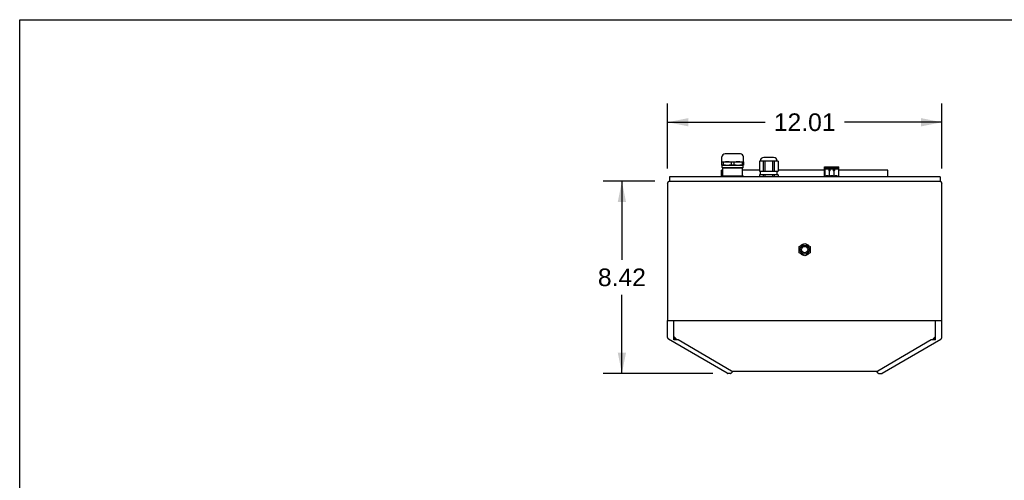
# Model space of a CAD drawing. Header units: inches. Extents: x 0 to 175, y 0 to 77.
# Tile 9 of 14: x 0 to 43, y 57 to 77. Entities that reach past the tile are written whole.
import ezdxf

# ---------------------------------------------------------------- set-up
doc = ezdxf.new("R2010")
doc.units = ezdxf.units.IN
doc.header["$LTSCALE"] = 5.5
doc.header["$MEASUREMENT"] = 0
doc.layers.get('0').update_dxf_attribs({"linetype": 'CONTINUOUS'})
doc.styles.get("Standard").update_dxf_attribs({"font": 'arial.ttf'})
doc.dimstyles.new('DIMSTYLE_1', dxfattribs={"dimtxt": 0.772727, "dimasz": 0.909091, "dimexe": 0.09, "dimexo": 0.07, "dimgap": 0.0425, "dimtad": 0, "dimtih": 1, "dimtoh": 1, "dimzin": 4, "dimdsep": 46, "dimtxsty": 'Standard', "dimblk": '_FILLED', "dimblk1": '_FILLED', "dimblk2": '_FILLED', "dimcen": 0.09, "dimazin": 1, "dimtfac": 1, "dimtofl": 0, "dimtmove": 0, "dimatfit": 3, "dimldrblk": '_FILLED', "dimfxl": 0, "dimtolj": 1, "dimtzin": 4, "dimarcsym": 0})

# ---------------------------------------------------------------- blocks, each defined once
blk = doc.blocks.new('_FILLED')
at = {"color": 0, "linetype": 'ByBlock'}
blk.add_solid([(0, 0), (-1, 0.2), (-1, -0.2)], dxfattribs=at)
blk = doc.blocks.new('*D1')
at = {"color": 2, "linetype": 'Continuous'}
for p, q in [((28.362, 70.756), (28.362, 73.601)), ((40.369, 70.756), (40.369, 73.601)), ((28.362, 72.782), (32.629, 72.782)), ((40.369, 72.782), (36.102, 72.782))]:
    blk.add_line(p, q, dxfattribs=at)
at = {"color": 2, "linetype": 'Continuous', "xscale": 0.9090909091, "yscale": 0.9090909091, "zscale": 0.9090909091, "rotation": 180}
blk.add_blockref('_FILLED', (28.362, 72.782), dxfattribs=at)
at = {"color": 2, "linetype": 'Continuous', "xscale": 0.9090909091, "yscale": 0.9090909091, "zscale": 0.9090909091}
blk.add_blockref('_FILLED', (40.369, 72.782), dxfattribs=at)
at = {"color": 2, "linetype": 'Continuous', "insert": (34.365, 73.169), "char_height": 0.7727, "width": 2.70024, "attachment_point": 2, "line_spacing_factor": 0.9}
blk.add_mtext('12.01', dxfattribs=at)
blk = doc.blocks.new('*D2')
at = {"color": 2, "linetype": 'Continuous'}
for p, q in [((27.804, 70.198), (25.546, 70.198)), ((26.364, 70.198), (26.364, 66.763)), ((26.364, 61.783), (26.364, 65.218)), ((30.351, 61.783), (25.546, 61.783))]:
    blk.add_line(p, q, dxfattribs=at)
at = {"color": 2, "linetype": 'Continuous', "xscale": 0.9090909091, "yscale": 0.9090909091, "zscale": 0.9090909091}
for p, rotation in [((26.364, 70.198), 90), ((26.364, 61.783), 270)]:
    blk.add_blockref('_FILLED', p, dxfattribs=dict(at, rotation=rotation))
at = {"color": 2, "linetype": 'Continuous', "insert": (26.364, 66.377), "char_height": 0.7727, "width": 2.09986, "attachment_point": 2, "line_spacing_factor": 0.9}
blk.add_mtext('8.42', dxfattribs=at)

msp = doc.modelspace()

# ---------------------------------------------------------------- linework, layer by layer
at = {"color": 7, "linetype": 'Continuous'}
for p, q in [((0, 0), (0, 77.273)), ((0, 77.273), (100, 77.273)), ((30.744, 71.045), (30.744, 71.261)), ((31.55, 71.399), (30.882, 71.399)), ((31.688, 71.045), (31.688, 71.261)), ((33.007, 71.241), (32.574, 71.241)), ((30.744, 71.045), (30.743, 71.044)), ((30.743, 70.907), (30.743, 71.044)), ((30.792, 71.032), (30.743, 71.032)), ((30.743, 70.919), (30.792, 70.919)), ((30.743, 70.907), (31.688, 70.907)), ((30.744, 71.045), (31.688, 71.045)), ((30.753, 70.804), (30.753, 70.907)), ((30.768, 70.789), (30.753, 70.804)), ((30.753, 70.804), (31.679, 70.804)), ((30.768, 70.789), (31.664, 70.789)), ((30.783, 70.414), (30.783, 70.789)), ((30.792, 71.032), (30.792, 70.919)), ((31.167, 70.919), (31.167, 71.032)), ((31.265, 71.032), (31.167, 71.032)), ((31.167, 70.919), (31.265, 70.919)), ((31.265, 71.032), (31.265, 70.919)), ((31.64, 70.919), (31.64, 71.032)), ((31.688, 71.032), (31.64, 71.032)), ((31.64, 70.919), (31.688, 70.919)), ((31.649, 70.414), (31.649, 70.789)), ((31.664, 70.789), (31.679, 70.804)), ((31.679, 70.804), (31.679, 70.907)), ((31.688, 71.045), (31.688, 71.044)), ((31.688, 71.044), (31.688, 70.907)), ((32.382, 71.084), (32.382, 70.643)), ((33.199, 71.084), (32.382, 71.084)), ((32.551, 71.084), (32.551, 70.643)), ((32.622, 71.084), (32.622, 70.643)), ((32.959, 71.084), (32.959, 70.643)), ((33.03, 71.084), (33.03, 70.643)), ((33.199, 71.084), (33.199, 70.643)), ((35.235, 70.395), (35.235, 70.828)), ((35.235, 70.828), (35.268, 70.828)), ((35.859, 70.779), (35.235, 70.779)), ((35.235, 70.769), (35.859, 70.769)), ((35.235, 70.737), (35.859, 70.737)), ((35.255, 70.395), (35.255, 70.737)), ((35.268, 70.828), (35.268, 70.779)), ((35.272, 70.828), (35.272, 70.779)), ((35.272, 70.828), (35.468, 70.828)), ((35.418, 70.737), (35.418, 70.647)), ((35.42, 70.737), (35.42, 70.674)), ((35.42, 70.718), (35.473, 70.718)), ((35.425, 70.82), (35.425, 70.828)), ((35.426, 70.779), (35.425, 70.818)), ((35.425, 70.808), (35.425, 70.779)), ((35.468, 70.828), (35.468, 70.779)), ((35.472, 70.828), (35.472, 70.779)), ((35.472, 70.828), (35.668, 70.828)), ((35.473, 70.737), (35.473, 70.674)), ((35.476, 70.647), (35.476, 70.737)), ((35.618, 70.737), (35.618, 70.647)), ((35.62, 70.737), (35.62, 70.674)), ((35.62, 70.717), (35.673, 70.717)), ((35.625, 70.82), (35.625, 70.828)), ((35.626, 70.779), (35.625, 70.818)), ((35.625, 70.808), (35.625, 70.779)), ((35.668, 70.828), (35.668, 70.779)), ((35.672, 70.828), (35.672, 70.779)), ((35.672, 70.828), (35.859, 70.828)), ((35.673, 70.737), (35.673, 70.674)), ((35.676, 70.647), (35.676, 70.737)), ((35.825, 70.82), (35.825, 70.828)), ((35.826, 70.779), (35.825, 70.818)), ((35.825, 70.808), (35.825, 70.779)), ((35.839, 70.737), (35.839, 70.395)), ((35.859, 70.395), (35.859, 70.828)), ((28.44, 70.395), (28.44, 70.198)), ((40.291, 70.395), (28.44, 70.395)), ((30.724, 70.395), (30.724, 70.69)), ((30.783, 70.69), (30.724, 70.69)), ((30.743, 70.395), (30.743, 70.414)), ((31.688, 70.414), (30.743, 70.414)), ((30.792, 70.402), (30.743, 70.402)), ((30.792, 70.402), (30.792, 70.395)), ((31.167, 70.395), (31.167, 70.402)), ((31.265, 70.402), (31.167, 70.402)), ((31.265, 70.402), (31.265, 70.395)), ((31.64, 70.395), (31.64, 70.402)), ((31.688, 70.402), (31.64, 70.402)), ((32.382, 70.69), (31.649, 70.69)), ((31.688, 70.414), (31.688, 70.395)), ((32.382, 70.643), (33.199, 70.643)), ((32.382, 70.474), (32.382, 70.395)), ((33.199, 70.474), (32.382, 70.474)), ((32.426, 70.474), (32.426, 70.643)), ((32.551, 70.474), (32.551, 70.395)), ((32.622, 70.474), (32.622, 70.395)), ((32.959, 70.474), (32.959, 70.395)), ((33.03, 70.474), (33.03, 70.395)), ((33.155, 70.474), (33.155, 70.643)), ((35.235, 70.69), (33.199, 70.69)), ((33.199, 70.474), (33.199, 70.395)), ((35.3, 70.446), (35.3, 70.403)), ((35.3, 70.446), (35.394, 70.446)), ((35.394, 70.403), (35.394, 70.446)), ((35.476, 70.647), (35.418, 70.647)), ((35.473, 70.674), (35.42, 70.674)), ((35.439, 70.647), (35.439, 70.395)), ((35.455, 70.395), (35.455, 70.647)), ((35.5, 70.446), (35.5, 70.403)), ((35.5, 70.446), (35.594, 70.446)), ((35.594, 70.403), (35.594, 70.446)), ((35.676, 70.647), (35.618, 70.647)), ((35.673, 70.674), (35.62, 70.674)), ((35.639, 70.647), (35.639, 70.395)), ((35.655, 70.395), (35.655, 70.647)), ((35.7, 70.446), (35.7, 70.403)), ((35.7, 70.446), (35.794, 70.446)), ((35.794, 70.403), (35.794, 70.446)), ((38.007, 70.69), (35.859, 70.69)), ((38.007, 70.395), (38.007, 70.69)), ((40.291, 70.395), (40.291, 70.198)), ((28.362, 70.119), (28.362, 64.097)), ((28.427, 70.195), (28.44, 70.198)), ((28.44, 70.198), (40.291, 70.198)), ((40.356, 70.14), (40.369, 70.119)), ((40.369, 63.353), (40.369, 70.119)), ((34.129, 67.342), (34.365, 67.479)), ((34.129, 67.07), (34.129, 67.342)), ((34.365, 67.479), (34.602, 67.342)), ((34.602, 67.342), (34.602, 67.07)), ((34.365, 66.933), (34.129, 67.07)), ((34.602, 67.07), (34.365, 66.933)), ((28.362, 63.353), (28.362, 64.096)), ((28.362, 64.096), (40.369, 64.096)), ((28.634, 63.26), (28.634, 64.096)), ((28.634, 64.037), (28.644, 64.037)), ((28.634, 63.997), (28.644, 63.997)), ((28.644, 63.394), (28.644, 64.096)), ((40.087, 63.394), (40.087, 64.096)), ((40.097, 64.037), (40.087, 64.037)), ((40.097, 63.997), (40.087, 63.997)), ((40.097, 63.26), (40.097, 64.096)), ((28.723, 63.315), (28.644, 63.394)), ((40.087, 63.394), (40.008, 63.315)), ((30.968, 61.788), (28.401, 63.285)), ((28.791, 63.26), (28.634, 63.26)), ((28.647, 63.26), (28.647, 63.326)), ((28.718, 63.26), (28.665, 63.29)), ((28.723, 63.315), (28.723, 63.26)), ((31.168, 61.888), (28.827, 63.253)), ((39.904, 63.253), (37.563, 61.888)), ((37.763, 61.788), (40.33, 63.285)), ((40.097, 63.26), (39.94, 63.26)), ((40.008, 63.26), (40.008, 63.315)), ((40.066, 63.29), (40.013, 63.26)), ((40.084, 63.326), (40.084, 63.26)), ((31.118, 61.783), (30.987, 61.783)), ((31.213, 61.861), (31.146, 61.794)), ((37.54, 61.869), (31.191, 61.869)), ((31.213, 61.861), (31.197, 61.861)), ((37.518, 61.861), (37.534, 61.861)), ((37.585, 61.794), (37.518, 61.861)), ((37.613, 61.783), (37.743, 61.783))]:
    msp.add_line(p, q, dxfattribs=at)
for points in [[(31.167, 71.032), (31.14, 71.035), (31.113, 71.038), (31.087, 71.04), (31.06, 71.042), (31.033, 71.043), (31.006, 71.044), (30.98, 71.044), (30.953, 71.044), (30.926, 71.043), (30.899, 71.042), (30.873, 71.04), (30.846, 71.038), (30.819, 71.035), (30.792, 71.032)], [(30.792, 70.919), (30.816, 70.916), (30.839, 70.914), (30.863, 70.912), (30.886, 70.91), (30.909, 70.909), (30.933, 70.908), (30.956, 70.907), (30.98, 70.907)], [(30.98, 70.907), (31.003, 70.907), (31.026, 70.908), (31.05, 70.909), (31.073, 70.91), (31.097, 70.912), (31.12, 70.914), (31.144, 70.916), (31.167, 70.919)], [(31.64, 71.032), (31.613, 71.035), (31.586, 71.038), (31.559, 71.04), (31.532, 71.042), (31.506, 71.043), (31.479, 71.044), (31.452, 71.044), (31.425, 71.044), (31.398, 71.043), (31.372, 71.042), (31.345, 71.04), (31.318, 71.038), (31.291, 71.035), (31.265, 71.032)], [(31.265, 70.919), (31.288, 70.916), (31.312, 70.914), (31.335, 70.912), (31.358, 70.91), (31.382, 70.909), (31.405, 70.908), (31.429, 70.907), (31.452, 70.907)], [(31.452, 70.907), (31.476, 70.907), (31.499, 70.908), (31.522, 70.909), (31.546, 70.91), (31.569, 70.912), (31.592, 70.914), (31.616, 70.916), (31.64, 70.919)], [(30.98, 70.414), (30.956, 70.414), (30.933, 70.413), (30.909, 70.412), (30.886, 70.411), (30.863, 70.409), (30.839, 70.407), (30.816, 70.404), (30.792, 70.402)], [(31.167, 70.402), (31.144, 70.404), (31.12, 70.407), (31.097, 70.409), (31.073, 70.411), (31.05, 70.412), (31.026, 70.413), (31.003, 70.414), (30.98, 70.414)], [(31.452, 70.414), (31.429, 70.414), (31.405, 70.413), (31.382, 70.412), (31.358, 70.411), (31.335, 70.409), (31.312, 70.407), (31.288, 70.404), (31.265, 70.402)], [(31.64, 70.402), (31.616, 70.404), (31.592, 70.407), (31.569, 70.409), (31.546, 70.411), (31.522, 70.412), (31.499, 70.413), (31.476, 70.414), (31.452, 70.414)], [(28.362, 70.119), (28.375, 70.14), (28.388, 70.159)], [(28.388, 70.159), (28.401, 70.175), (28.414, 70.187), (28.427, 70.195)], [(40.291, 70.198), (40.304, 70.195), (40.317, 70.187), (40.33, 70.175)], [(40.33, 70.175), (40.343, 70.159), (40.356, 70.14)], [(28.647, 63.326), (28.647, 63.323), (28.647, 63.32), (28.648, 63.317), (28.648, 63.315), (28.649, 63.312), (28.65, 63.309), (28.651, 63.306), (28.652, 63.304), (28.654, 63.301), (28.656, 63.299), (28.658, 63.296), (28.66, 63.294), (28.662, 63.292), (28.665, 63.29)], [(40.084, 63.326), (40.084, 63.321), (40.083, 63.315), (40.082, 63.31), (40.08, 63.306), (40.077, 63.301), (40.074, 63.297), (40.07, 63.293), (40.066, 63.29)], [(31.197, 61.861), (31.195, 61.862), (31.194, 61.862), (31.193, 61.862), (31.192, 61.863), (31.191, 61.864), (31.191, 61.865)], [(37.534, 61.861), (37.536, 61.862), (37.537, 61.862), (37.538, 61.862), (37.539, 61.863), (37.54, 61.864), (37.54, 61.865)]]:
    msp.add_lwpolyline(points, dxfattribs=at)
for radius in [0.197, 0.138]:
    msp.add_circle((34.365, 67.206), radius, dxfattribs=at)
for centre, radius, start, end in [((30.882, 71.261), 0.138, 90, 180), ((31.55, 71.261), 0.138, 0, 90), ((32.574, 71.084), 0.157, 90, 180), ((33.007, 71.084), 0.157, 0, 90), ((35.347, 70.403), 0.0472, 180, 184.065), ((35.347, 70.403), 0.0472, 355.935, 360), ((35.547, 70.403), 0.0472, 180, 184.065), ((35.547, 70.403), 0.0472, 355.935, 360), ((35.747, 70.403), 0.0472, 180, 184.065), ((35.747, 70.403), 0.0472, 355.935, 360), ((28.44, 70.119), 0.0787, 112.4998, 180), ((40.291, 70.119), 0.0787, 0, 90), ((34.365, 67.206), 0.246, 164.5145, 195.488), ((34.365, 67.206), 0.246, 104.5061, 135.53), ((34.365, 67.206), 0.246, 44.4653, 75.5029), ((34.365, 67.206), 0.246, 344.5145, 15.488), ((34.365, 67.206), 0.246, 224.4653, 255.5029), ((34.365, 67.206), 0.246, 284.5061, 315.53), ((28.44, 63.353), 0.0787, 180, 239.7436), ((40.291, 63.353), 0.0787, 300.2564, 360), ((30.987, 61.822), 0.0394, 239.7436, 270), ((31.118, 61.822), 0.0394, 270, 315), ((37.613, 61.822), 0.0394, 225, 270), ((37.743, 61.822), 0.0394, 270, 300.2564)]:
    msp.add_arc(centre, radius, start, end, dxfattribs=at)
for centre, major_axis, start_param, end_param in [((28.773, 63.241), (0.0586, 0.0063), 0.379915, 1.220677), ((39.958, 63.241), (0.0586, -0.0063), 1.920916, 2.761678), ((30.9, 61.826), (0.293, 0.031), 6.369076, 6.6631), ((37.831, 61.826), (0.293, -0.031), 2.761678, 3.055702)]:
    msp.add_ellipse(centre, major_axis=major_axis, ratio=0.294295, start_param=start_param, end_param=end_param, dxfattribs=at)

# ---------------------------------------------------------------- dimensions: what is measured, and where the dimension line sits
at = {"color": 2, "linetype": 'Continuous'}
for base, p1, p2, angle, picture, middle in [((28.362, 72.782), (40.369, 70.686), (28.362, 70.686), 180, '*D1', (34.324, 72.778)), ((26.3641, 61.7827), (27.8739, 70.198), (30.4211, 61.7827), 270, '*D2', (26.3559, 65.986))]:
    dim = msp.add_linear_dim(base=base, p1=p1, p2=p2, angle=angle, dimstyle='DIMSTYLE_1', dxfattribs=at)
    dim.commit()
    dim.dimension.update_dxf_attribs({"geometry": picture, "text_midpoint": middle, "dimtype": 160})

doc.saveas('drawing.dxf')
